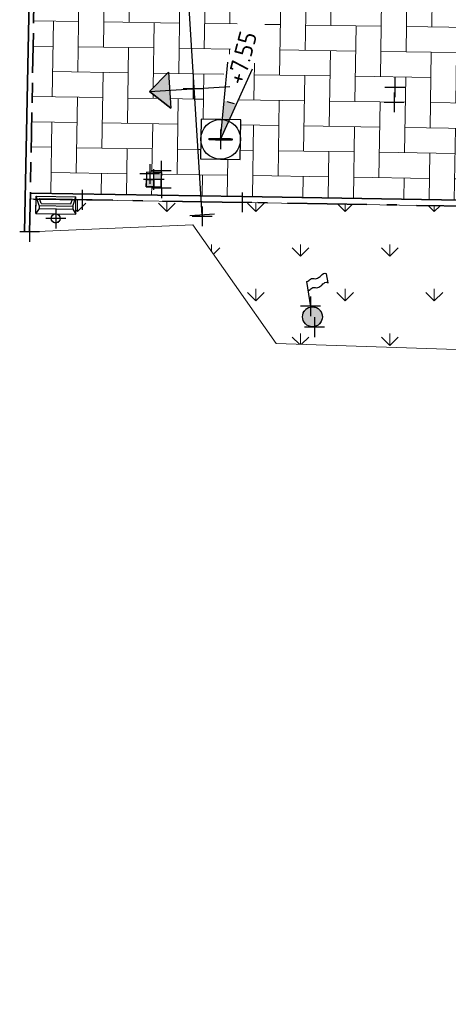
# Model space of a CAD drawing. Header units: millimetres. Extents: x -52896 to 112378, y -5052 to 108299.
# Tile 2 of 6: x 19490 to 28122, y 15473 to 35295. Entities that reach past the tile are written whole.
import ezdxf
from ezdxf.enums import TextEntityAlignment as Align

# ---------------------------------------------------------------- set-up
doc = ezdxf.new("R2010")
doc.units = ezdxf.units.MM
doc.header["$LTSCALE"] = 100
doc.linetypes.add('VH-OPSLUITBAND_100X200', pattern=[16, 8, -2, 4, -2])
doc.linetypes.add('VH-OPSLUITBAND_120X250', pattern=[26, 16, -4, 2, -4])
doc.layers.add('R-WE-AL-SITUATIEMETING-S', color=7, linetype='Continuous')
doc.layers.add('X-XX-AL-MEETPUNT_MARKER-S', color=7, linetype='Continuous')
for name, color, linetype, lineweight, true_color in [('R-WE-GR-GRAS-A', 7, 'Continuous', 18, 0x7ca500), ('R-WE-VH-KANTOPSLUITING_OPSLUITBAND_100X200-G', 150, 'VH-OPSLUITBAND_100X200', 35, 0x007fff), ('R-WE-VH-KANTOPSLUITING_OPSLUITBAND_120X250-G', 150, 'VH-OPSLUITBAND_120X250', 35, 0x007fff), ('R-WE-VH-VERHARDING_BETONSTRAATSTEEN_KF_ROOD_ELLEBOOG-A', 1, 'Continuous', 18, 0xff0000)]:
    doc.layers.add(name, color=color, linetype=linetype, lineweight=lineweight, true_color=true_color)
for name, color, linetype, lineweight in [('R-WE-IE-MEUBILAIR_WEGMEUBILAIR-S', 7, 'Continuous', 25), ('R-WE-IE-MEUBILAIR_WEGMEUBILAIR_AFVALBAK-S', 7, 'Continuous', 25), ('R-WE-IE-MEUBILAIR_WEGMEUBILAIR_VLAGGENMAST-S', 7, 'Continuous', 25), ('R-WE-IE-TERREINAFSCHEIDING-S', 210, 'Continuous', 25), ('R-WE-RI-PUT_INSPECTIE-S', 7, 'Continuous', 25), ('R-WE-RI-PUTDEKSELHOOGTE-S', 130, 'Continuous', 25), ('R-WE-VH-KANTOPSLUITING_VOORKANTBAND-G', 50, 'Continuous', 35), ('R-WE-VH-VERHARDING_BETONSTRAATSTEEN_KF_HEIDEPAARS_ELLEBOOG-A', 241, 'Continuous', 18)]:
    doc.layers.add(name, color=color, linetype=linetype, lineweight=lineweight)
doc.styles.add('NLCS-ISO', font='txt')
pattern_1 = [(90, (0, 0), (-898.025612, 898.025612), [238.125, -1557.926224]), (45, (0, 0), (-898.0256121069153, 898.0256121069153), [238.125, -1031.875]), (135, (0, 0), (-898.0256121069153, -898.0256121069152), [238.125, -1031.875])]
pattern_2 = [(179.1222123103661, (181117156.4288713, -411735026.8687512), (-515.7227850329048, -500.1579840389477), [1524, -508]), (269.1222123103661, (181116648.488833, -411735019.0863559), (-515.7227850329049, -500.1579840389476), [1523.999999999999, -507.9999999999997])]

# ---------------------------------------------------------------- blocks, each defined once
blk = doc.blocks.new('SRI-PUT_INSPECTIE-SO')
at = {"lineweight": -3, "flags": 128}
blk.add_lwpolyline([(-1.999999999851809, -2.000000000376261), (2.000000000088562, -2.000000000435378), (2.000000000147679, 1.999999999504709), (-2.00000000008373, 1.999999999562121)], close=True, dxfattribs=at)
at = {"lineweight": -3, "ltscale": 1.5}
blk.add_circle((0, -7.105427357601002e-14), 1.999999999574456, dxfattribs=at)
at = {"ltscale": 0.1, "style": 'NLCS-ISO'}
blk.add_text('I', height=2.5, dxfattribs=at).set_placement((-0.002795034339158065, -0.007140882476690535), align=Align.MIDDLE_CENTER)
blk = doc.blocks.new('SIE-WEG_DOORGANG_DRAAIPOORT')
blk.add_hatch(color=256).paths.add_polyline_path([(-0.2134898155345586, 0.494985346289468), (2.910337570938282e-11, 0.9007371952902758), (0.21348981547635, 0.4949853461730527)])
for p, q in [((2.910337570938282e-11, 0.9007371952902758), (-0.2134898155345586, 0.494985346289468)), ((-4.547473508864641e-16, 0.9007371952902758), (-5.82081156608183e-11, -0.7182288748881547)), ((2.910337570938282e-11, 0.9007371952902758), (0.21348981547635, 0.4949853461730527)), ((-1.499999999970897, -0.2499999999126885), (-1.5, 0.2500000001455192)), ((1.5, -0.2500000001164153), (1.5, 0.2499999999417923)), ((-1.5, 8.731149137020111e-11), (1.5, -8.731149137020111e-11))]:
    blk.add_line(p, q)
at = {"flags": 128}
blk.add_lwpolyline([(-0.2134898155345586, 0.494985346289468), (2.910337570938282e-11, 0.9007371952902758), (0.21348981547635, 0.4949853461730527)], close=True, dxfattribs=at)
blk = doc.blocks.new('SIE-WEG_AFVALBAK_TYPE_02')
at = {"linetype": 'Continuous'}
for p, q in [((0.4, -0.09074999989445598), (-0.4, -0.09075000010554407)), ((-0.34, -0.1953104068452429), (-0.4, -0.09074999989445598)), ((0.3400000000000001, -0.1953104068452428), (-0.3399999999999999, -0.1953104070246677)), ((-0.34, -0.2524060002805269), (-0.34, -0.1953104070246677)), ((0.3400000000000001, -0.1953104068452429), (0.4, -0.09074999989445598)), ((0.3400000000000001, -0.252406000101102), (0.3400000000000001, -0.1953104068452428)), ((-0.34, -0.252406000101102), (-0.4, -0.440749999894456)), ((0.3400000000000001, -0.252406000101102), (-0.34, -0.2524060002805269)), ((-0.3017092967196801, -0.2969340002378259), (-0.3334724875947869, -0.3966407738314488)), ((0.3017092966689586, -0.2969340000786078), (-0.3017092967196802, -0.2969340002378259)), ((0.3017092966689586, -0.2969340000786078), (0.3334724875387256, -0.3966407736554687)), ((0.3400000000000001, -0.252406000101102), (0.4, -0.440749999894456)), ((0.4, -0.440749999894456), (-0.4, -0.440750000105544)), ((0.3334724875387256, -0.3966407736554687), (-0.3334724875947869, -0.3966407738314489))]:
    blk.add_line(p, q, dxfattribs=at)
for p, q in [((-0.4, -0.09075000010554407), (-0.4, -0.440750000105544)), ((0.4, -0.09074999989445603), (0.4, -0.440749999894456))]:
    blk.add_line(p, q)
blk.add_circle((0, 0), 0.09075000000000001, dxfattribs=at)
blk = doc.blocks.new('SIE-WEG_VLAGGENMAST-SO')
blk.add_hatch(color=256).paths.add_polyline_path([(0.200000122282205, 0, 1), (-0.200000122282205, 0, 1)])
for p, q in [((0.1161999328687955, 0.1627809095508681), (0.4219981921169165, 0.5830069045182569)), ((0.7059981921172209, 0.2610069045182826), (0.8137958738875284, 0.409141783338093))]:
    blk.add_line(p, q)
blk.add_circle((0, 0), 0.2000001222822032)
for points in [[(0.3142005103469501, 0.4348720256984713), (0.3549981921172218, 0.420006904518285), (0.398998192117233, 0.4170069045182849), (0.4434981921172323, 0.3935069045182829), (0.4779981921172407, 0.3490069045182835), (0.5564981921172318, 0.3190069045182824), (0.6369981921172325, 0.3140069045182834), (0.6889981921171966, 0.2940069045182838), (0.7059981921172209, 0.2610069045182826)], [(0.4219981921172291, 0.5830069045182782), (0.4627958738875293, 0.568141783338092), (0.5067958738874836, 0.5651417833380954), (0.5512958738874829, 0.5416417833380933), (0.5857958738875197, 0.497141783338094), (0.6642958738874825, 0.4671417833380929), (0.7447958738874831, 0.4621417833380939), (0.7967958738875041, 0.4421417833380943), (0.8137958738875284, 0.409141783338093)]]:
    blk.add_spline(points, degree=3)
blk = doc.blocks.new('SAL-MEETPUNT_MARKER-SO')
at = {"layer": 'X-XX-AL-MEETPUNT_MARKER-S'}
for points in [[(0.7071067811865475, 0.7071067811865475), (-0.7071067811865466, -0.7071067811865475)], [(0.7071067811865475, -0.7071067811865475), (-0.7071067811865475, 0.7071067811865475)]]:
    blk.add_lwpolyline(points, dxfattribs=at)
blk = doc.blocks.new('SIE-WEG_PEUKENPAAL-SO')
at = {"ltscale": 0.5}
h = blk.add_hatch(color=256, dxfattribs=at)
h.paths.add_polyline_path([(-0.2999999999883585, 0.2999999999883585), (0, 0.2999999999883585), (0, 0), (-0.2999999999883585, 0)])
h.paths.add_polyline_path([(0, 0), (0.2895393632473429, 0), (0.2895393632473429, -0.2999999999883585), (0, -0.2999999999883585)])
for p, q in [((-2.842170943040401e-14, -0.4199999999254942), (2.842170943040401e-14, 0.4199999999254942)), ((-0.4199999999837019, 2.91038304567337e-14), (0.4199999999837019, -2.91038304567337e-14))]:
    blk.add_line(p, q, dxfattribs=at)
at = {"ltscale": 0.5, "flags": 128}
for points in [[(0.2895393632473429, 0.2999999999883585), (-0.2999999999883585, 0.2999999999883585), (-0.2999999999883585, -0.2999999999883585), (0.2895393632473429, -0.2999999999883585)], [(-0.2999999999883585, 0.2999999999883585), (0, 0.2999999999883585), (0, 0), (-0.2999999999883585, 0)], [(0, 0), (0.2895393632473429, 0), (0.2895393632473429, -0.2999999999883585), (0, -0.2999999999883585)]]:
    blk.add_lwpolyline(points, close=True, dxfattribs=at)
blk = doc.blocks.new('SRI-PUTDEKSELHOOGTE-SO')
blk.add_hatch(color=256).paths.add_polyline_path([(3.661812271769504, 1.37184081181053), (3.018955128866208, 2.485302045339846), (0, 0)])
for p, q in [((0, 0), (6.037910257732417, 4.970604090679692)), ((0, 0), (7.323624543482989, 2.743681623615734)), ((0, 0), (3.018955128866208, 2.485302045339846)), ((3.14752655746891, 2.262609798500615), (3.533240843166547, 1.594533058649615))]:
    blk.add_line(p, q)
at = {"ltscale": 0.1, "style": 'NLCS-ISO'}
blk.add_attdef('PUTHGT', text='', height=1.8, rotation=30.00000000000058, dxfattribs=at).set_placement((5.01661480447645, 2.929534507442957), align=Align.MIDDLE_LEFT)

msp = doc.modelspace()

# ---------------------------------------------------------------- hatches: boundary and pattern name
at = {"layer": 'R-WE-GR-GRAS-A'}
h = msp.add_hatch(dxfattribs=at)
h.set_pattern_fill('GRASS', color=256, scale=50)
h.set_pattern_definition(pattern_1)
h.paths.add_polyline_path([(33887.94043083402, 29690.60858189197), (31171.11952124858, 25401.47363404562), (30545.83833171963, 23173.45558340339), (30411.72413189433, 18753.03497205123), (31181.5643064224, 14869.11644744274), (30716.34141781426, 9870.989131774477), (31133.60307369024, 5861.160368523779), (31705.39923237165, 2333.909150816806), (32817.83345036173, -721.2546927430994), (32391.0775705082, -1874.044534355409), (30648.34919181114, -3006.306782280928), (28371.79237761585, -4753.242295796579), (34801.86822683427, -4647.131156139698), (34722.69332322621, -2782.804481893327), (34375.77931522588, -2797.537352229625)])
h.paths.add_polyline_path([(68244.73930850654, 37701.50635222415), (67238.20887634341, 47131.47822331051), (65444.8300127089, 47534.24025160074), (66712.13843501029, 61046.24921997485), (56339.30076360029, 64485.41941685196), (56091.92808511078, 63562.39693135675), (55950.41645634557, 53793.36047647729), (55854.78729562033, 45253.36232816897), (55778.67695198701, 39885.15948930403, 0.3348562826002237), (58451.91543748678, 35863.2017254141), (66902.55923802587, 32789.37459254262), (75061.62929090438, 29864.80125341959), (77651.54256165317, 28905.35829571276, 0.4200545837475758), (82759.83210815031, 31434.92064571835), (83346.30860625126, 33618.09561551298), (82128.33482460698, 33947.38321275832)])
h.paths.add_polyline_path([(66078.83441741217, 35632.46937008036), (65796.23638451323, 34855.54366414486), (65724.17573111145, 34881.75492056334), (65703.07828314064, 34599.43104046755), (65391.5881690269, 34712.73208439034), (65556.80692373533, 34942.63345168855), (65484.74627041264, 34968.84470808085), (65767.3443032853, 35745.77041398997)], flags=16)
h.paths.add_polyline_path([(63256.52024476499, 38494.1415596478, -1), (63820.99777268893, 39061.03230791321, -1)], flags=16)
h.paths.add_polyline_path([(63503.47916323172, 38742.15626201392, -1), (63574.03885420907, 38813.01760553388, -1)], flags=0)
h.paths.add_polyline_path([(73076.66637290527, 31230.58740095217), (73358.55651468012, 31127.93289343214), (73255.90200710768, 30846.04275152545), (72974.01186528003, 30948.69725909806)], flags=16)
h.paths.add_polyline_path([(60716.21125765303, 35731.89189895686), (60613.66282936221, 35449.96314933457), (60331.734079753, 35552.51157766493), (60434.28250805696, 35834.44032730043)], flags=16)
h.paths.add_polyline_path([(79608.13436972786, 32983.87573065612, -1), (77322.00038184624, 30687.96820039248, -1)], flags=16)
h.paths.add_polyline_path([(76845.63406537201, 30458.29093044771, -1), (76488.42562974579, 30099.55537882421, -1)], flags=16)
h.paths.add_polyline_path([(58046.47795875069, 36826.89224770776, -1), (58403.68639437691, 37185.62779933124, -1)], flags=16)
h.paths.add_polyline_path([(58925.46108967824, 38634.02727708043), (58577.63100611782, 38436.50706807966), (58380.1107971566, 38784.337151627), (58727.94088071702, 38981.85736062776)], flags=16)
h.paths.add_polyline_path([(58925.46108967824, 38634.02727708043), (58862.71751476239, 38630.71087509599), (58826.56343001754, 38610.18026920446, -0.2748725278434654), (58648.77811432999, 38509.22237509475), (58588.18987992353, 38474.81649341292), (58553.78399821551, 38535.4047277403, -0.06645234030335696), (58511.66656145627, 38567.45952725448, -0.2046814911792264), (58452.82610419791, 38713.19004346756), (58418.42022250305, 38773.77827780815), (58479.00845681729, 38808.18415950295, -0.2748725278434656), (58656.79377255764, 38909.14205356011), (58692.94785732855, 38929.67265958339), (58727.94088071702, 38981.85736062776)], flags=16)
h.paths.add_polyline_path([(58878.57627230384, 38659.68728580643), (58802.68007894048, 38655.6756832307, -0.549943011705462), (58540.48470170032, 38596.40086907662, -0.7419630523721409), (58683.62896496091, 38865.32288408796), (58725.95739892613, 38928.44680037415)], flags=0)
h.paths.add_polyline_path([(58628.67680365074, 38684.97000459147, -1), (58676.8950832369, 38733.39442406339, -1)], flags=0)
h.paths.add_polyline_path([(78266.32830747, 31794.03597164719, -1), (78211.29174851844, 31738.76412371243, -1)], flags=0)
h.paths.add_polyline_path([(57502.72857993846, 42164.48915595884, -1), (59788.86256782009, 44460.39668622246, -1)], flags=16)
h.paths.add_polyline_path([(78504.01359876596, 32038.62274503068, -1), (78448.97703980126, 31983.35089708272, -1)], flags=0)
h.paths.add_polyline_path([(78578.95671767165, 31761.29871102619, -1), (78523.92015870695, 31706.02686307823, -1)], flags=0)
h.paths.add_polyline_path([(58704.64835679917, 43182.54781864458, -1), (58759.68491576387, 43237.81966659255, -1)], flags=0)
h.paths.add_polyline_path([(58629.70523789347, 43459.87185264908, -1), (58684.74179684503, 43515.14370058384, -1)], flags=0)
h.paths.add_polyline_path([(58392.01994665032, 43215.285079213, -1), (58447.05650561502, 43270.55692716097, -1)], flags=0)
h.paths.add_polyline_path([(62752.82001327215, 51276.76893350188), (61119.13637698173, 51358.88698771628), (60373.4108798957, 52814.75754547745), (61261.36901896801, 54188.5100492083), (62895.05265529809, 54106.39199492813), (63640.77815242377, 52650.5214371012)], flags=16)
edge = h.paths.add_edge_path()
edge.add_arc((94825.26127321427, 98374.63018261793), 10399.75130898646, 319.4239527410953, 346.5461266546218)
edge.add_arc((101928.1093061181, 96366.86453055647), 3039.542317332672, 352.2123106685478, 416.3800498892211)
edge.add_line((103611.0477614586, 98897.97805123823), (98366.53633353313, 100503.2412325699))
edge.add_line((98366.53633353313, 100503.2412325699), (92496.43112359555, 102347.5868684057))
edge.add_line((92496.4311236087, 102347.5868684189), (88889.98606290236, 103100.7429108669))
edge.add_arc((89111.1153926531, 100727.1970995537), 2383.824217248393, 95.32254779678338, 162.985212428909)
edge.add_arc((88844.69157423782, 100237.9100055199), 2336.876130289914, 149.4776912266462, 221.1984612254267)
edge.add_line((87086.34979439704, 98698.6815515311), (89356.6603020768, 95815.69348373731))
edge.add_arc((100878.2851309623, 104048.7672607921), 14160.9089579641, 215.5486802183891, 234.0337913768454)
edge.add_line((92561.46979304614, 92587.44425029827), (92785.00531682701, 93018.48023468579))
edge.add_line((92785.00531682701, 93018.4802346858), (92980.5966696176, 93025.8215750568))
edge.add_ellipse((92990.51666753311, 93151.28193245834), major_axis=(-0.2666256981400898, 124.9997156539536), ratio=0.9999999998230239, start_angle=92.02732270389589, end_angle=182.0273226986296, ccw=False)
edge.add_ellipse((92990.51666753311, 93151.28193245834), major_axis=(-0.2666256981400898, 124.9997156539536), ratio=0.9999999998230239, start_angle=182.0273226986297, end_angle=452.02732270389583, ccw=False)
edge.add_line((93010.3815360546, 93026.93952248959), (93205.40493406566, 93034.2595452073))
edge.add_line((93205.4049340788, 93034.2595452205), (93495.84826882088, 92564.18170511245))
edge.add_line((93495.84826875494, 92564.18170515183), (92638.41928944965, 92531.9989019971))
edge.add_arc((100878.2851309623, 104048.7672607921), 14160.90895796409, 234.4175364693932, 249.1713507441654)
edge.add_line((95843.02908856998, 90813.30205916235), (99560.0299112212, 89944.41605742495))
edge.add_arc((99993.49826535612, 92959.44401739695), 3046.02830150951, 261.8186886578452, 333.7043049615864)
h.paths.add_polyline_path([(99391.69723498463, 92947.14633336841, -0.1060884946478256), (93973.11673331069, 95271.87456447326), (89416.32236683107, 99669.5614677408), (89301.67400106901, 99937.66828637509, -0.1832087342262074), (89190.16205038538, 100198.4405542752), (89043.22944676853, 100542.0445180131), (89298.65552814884, 100798.5625815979), (95887.0383568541, 98358.94955848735), (100590.6246155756, 97079.21665420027, -0.4624203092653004), (101713.3403245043, 95171.00454935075, -0.2150448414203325)], flags=0)
h.paths.add_polyline_path([(95296.05443565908, 95632.49324948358, -1), (95860.53196358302, 96199.38399774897, -1)], flags=0)
h.paths.add_polyline_path([(95543.01335413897, 95880.50795186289, -1), (95613.5730451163, 95951.36929538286, -1)], flags=0)
h.paths.add_polyline_path([(89307.57570994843, 99931.6667226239, -1), (89872.05323787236, 100498.5574708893, -1)], flags=0)
h.paths.add_polyline_path([(99391.69723498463, 92947.14633336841, 0.2150448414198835), (101713.3403245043, 95171.00454935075, 0.4624203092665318), (100590.6246155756, 97079.21665420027), (95887.0383568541, 98358.94955848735), (89298.65552814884, 100798.5625815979), (89043.22944676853, 100542.0445180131), (89190.16205038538, 100198.4405542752, -0.6825790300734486), (89872.05323787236, 100498.5574708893, -1.010577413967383), (89301.67400106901, 99937.66828637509), (89416.32236683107, 99669.5614677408), (93973.11673331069, 95271.87456447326, 0.1060884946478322)], flags=16)
edge = h.paths.add_edge_path()
edge.add_line((34969.61266675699, 100034.25977274), (36757.75344613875, 100098.1781088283))
edge.add_line((36757.75344613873, 100098.1781088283), (37882.62655688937, 100162.0959048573))
edge.add_line((37882.62655694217, 100162.0959048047), (39050.61347584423, 100235.298072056))
edge.add_line((39050.61347584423, 100235.298072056), (40413.84863156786, 100599.5382540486))
edge.add_arc((39983.61233210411, 102243.7081944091), 1699.528777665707, 284.6640121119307, 360.3010024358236)
edge.add_line((41683.11765708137, 102252.6365998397), (41451.50857845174, 103758.9905538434))
edge.add_line((41451.50857845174, 103758.9905538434), (41246.20018323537, 104537.7860744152))
edge.add_arc((37901.02968891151, 102258.3901385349), 4047.939163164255, 394.2704795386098, 453.3702377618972)
edge.add_line((37663.06012604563, 106299.328390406), (33073.69196135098, 105414.8461420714))
edge.add_arc((35214.47169297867, 96724.96973197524), 8949.686580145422, 103.8394254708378, 137.2466504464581)
edge.add_arc((31956.07791765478, 98684.37123014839), 5283.852807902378, 128.8323578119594, 150.9238641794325)
edge.add_ellipse((27277.61771893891, 101061.5446505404), major_axis=(-199.9996673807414, -0.4266013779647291), ratio=0.9999999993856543, start_angle=413.61636537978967, end_angle=612.268032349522, ccw=False)
edge.add_arc((31956.07791765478, 98684.37123014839), 5283.852807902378, 155.2049581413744, 164.924371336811)
edge.add_line((26854.07761326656, 100058.6686467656), (27926.53277916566, 98508.14618092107))
edge.add_arc((29226.334878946, 99629.7359320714), 1716.813638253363, 220.7906695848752, 294.7408452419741)
edge.add_line((29944.84650093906, 98070.50852156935), (31068.38657746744, 98427.87345590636))
edge.add_line((31068.38657746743, 98427.87345590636), (31760.64377970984, 98760.2767741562))
edge.add_arc((35451.60406784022, 94141.75381481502), 5912.185904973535, 94.67623249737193, 128.6306122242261, ccw=False)
h.paths.add_polyline_path([(31946.90137442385, 101277.2728227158, -0.2264729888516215), (29606.88755291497, 100372.8396770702), (29621.31266967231, 100903.2017382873, -0.01044324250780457), (29883.8059955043, 101156.1307981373, -0.3667992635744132), (30273.9554182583, 101495.7848061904, -0.08422569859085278), (32809.55626874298, 102942.938915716, -0.02655224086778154), (37389.89975361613, 103417.2790482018), (38354.46662208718, 103383.9810599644), (38476.87901388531, 103353.1540427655, -0.715312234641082), (38546.65772242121, 103119.2253594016), (34840.54331603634, 102862.4180255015, 0.1170196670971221)], flags=16)
h.paths.add_polyline_path([(29996.99429479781, 100812.3742504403, -1), (30561.4718227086, 101379.2649986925, -1)], flags=0)
h.paths.add_polyline_path([(34840.54331603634, 102862.4180255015), (38546.65772242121, 103119.2253594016, 0.715312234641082), (38476.87901388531, 103353.1540427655), (38354.46662208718, 103383.9810599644), (37389.89975361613, 103417.2790482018, 0.02655224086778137), (32809.55626874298, 102942.938915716, 0.08422569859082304), (30273.9554182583, 101495.7848061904, -0.2017887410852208), (30561.4718227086, 101379.2649986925, -1), (29996.99429479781, 100812.3742504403, -0.2391293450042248), (29883.8059955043, 101156.1307981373, 0.01044324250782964), (29621.31266967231, 100903.2017382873), (29606.88755291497, 100372.8396770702, 0.2264729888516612), (31946.90137442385, 101277.2728227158, -0.1170196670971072)], flags=16)
h.paths.add_polyline_path([(62987.18248174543, 21885.71230909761), (62624.41085362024, 26870.05266127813, 0.4164545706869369), (59887.95417667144, 29165.8535792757, 0.412712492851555), (59234.77354531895, 28414.92544500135), (59541.6747031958, 25423.80447132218, -0.6177320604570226), (56817.13523805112, 23458.59565217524), (53316.18227336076, 25143.94556805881, -0.620093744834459), (53159.04536528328, 28533.48801392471), (54443.62265139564, 29308.39039228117), (53998.96640668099, 29697.71404708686), (52747.51708304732, 28974.94298091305, 0.5814237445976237), (52992.36386799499, 24727.23599255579), (56600.16235298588, 22986.31684661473, 0.5895165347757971), (60143.44346111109, 25371.36820902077), (59991.35057958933, 26877.48678948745), (60488.82050519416, 26927.72296305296), (60641.23983749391, 25418.37166297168, -0.5892264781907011), (56377.86235184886, 22538.41777186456), (52772.84879053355, 24277.9930714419, -0.5832561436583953), (52486.85449851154, 29401.79754317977), (53748.90245616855, 30130.68982092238), (53998.96640668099, 29697.71404708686), (54443.62265139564, 29308.39039228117), (55728.19993752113, 30083.29277065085, 0.4046548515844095), (55961.58908222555, 31057.47884485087, 0.4145368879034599), (52467.0248425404, 31792.56618641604), (48288.76683390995, 29063.33046875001, 0.5701355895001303), (48561.10990606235, 24703.88104807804), (59370.61440958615, 19428.57466956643, 0.574509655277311)])
h.paths.add_polyline_path([(61567.0114583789, 20077.52373900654, -1), (61209.80302276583, 19718.78818739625, -1)], flags=16)
h.paths.add_polyline_path([(48977.39538015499, 27118.83703206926, -1), (51263.52936803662, 29414.7445623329, -1)], flags=16)
h.paths.add_polyline_path([(50179.3151569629, 28136.89569480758, -1), (50234.3517159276, 28192.16754275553, -1)], flags=0)
h.paths.add_polyline_path([(50104.3720380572, 28414.21972881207, -1), (50159.40859700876, 28469.49157674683, -1)], flags=0)
h.paths.add_polyline_path([(47637.38414150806, 26433.53078937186, -1), (47994.59257713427, 26792.26634099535, -1)], flags=16)
h.paths.add_polyline_path([(70633.15670534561, 26521.56036224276, 0.5631067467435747), (67225.10499128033, 23770.71040009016), (68792.33211875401, 14359.61221066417, 0.1746882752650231), (69622.67376224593, 12941.50969144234), (74856.00666492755, 8289.292614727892, 0.4940338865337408), (78838.66350906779, 9179.551825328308), (83338.94421371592, 19010.88650476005, 0.4486844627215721), (81940.18190299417, 22373.73886562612)])
h.paths.add_polyline_path([(77757.2410103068, 17951.30924115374, -0.4337534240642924), (78039.00590721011, 17277.72995155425), (77167.3911469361, 15338.10596098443, -0.494915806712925), (76393.12271493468, 15157.37149645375), (73977.89574206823, 17150.03124536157, -0.1788671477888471), (73106.21342737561, 18648.10359624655), (73063.16033676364, 18894.49139092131, -0.5791766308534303), (73730.000334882, 19449.19067482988)], flags=16)
h.paths.add_polyline_path([(74756.18960166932, 14641.74147745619, -1), (74191.7120737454, 14074.8507291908, -1)], flags=16)
h.paths.add_polyline_path([(74509.23068318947, 14393.72677507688, -1), (74438.67099222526, 14322.86543157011, -1)], flags=0)
h.paths.add_polyline_path([(80649.9673373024, 17943.07408761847), (81104.98109681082, 17735.80016578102), (78622.63326759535, 12286.47779926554), (78167.61950807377, 12493.75172108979)], flags=16)
h.paths.add_polyline_path([(82278.89552285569, 19054.58745518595), (82732.94765443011, 18845.21538959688), (78555.58270936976, 9786.024746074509), (78101.53057780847, 9995.396811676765)], flags=16)
h.paths.add_polyline_path([(69830.52173509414, 14162.8640568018, -1), (69473.31329948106, 13804.1285051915, -1)], flags=16)
h.paths.add_polyline_path([(76923.47885660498, 8472.171210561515, -1), (76566.27042097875, 8113.435658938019, -1)], flags=16)
h.paths.add_polyline_path([(64014.31210794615, 38886.54396156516), (64719.90901785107, 39595.15739689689), (63869.57289545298, 40441.87368878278), (63163.97598554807, 39733.26025345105)], flags=24)
h.paths.add_polyline_path([(59145.08748474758, 44368.35729006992), (59885.96424013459, 45112.40139715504), (59035.62811773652, 45959.11768904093), (58294.7513623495, 45215.0735819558)], flags=24)
h.paths.add_polyline_path([(78478.68018391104, 31691.78871154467), (79219.55693929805, 32435.83281862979), (78369.22081689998, 33282.54911051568), (77628.34406151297, 32538.50500343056)], flags=8)
h.paths.add_polyline_path([(91411.2143084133, 99113.3800399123), (92116.81121831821, 99821.99347524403), (91266.47509592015, 100668.7097671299), (90560.87818601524, 99960.09633179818)], flags=8)
h.paths.add_polyline_path([(96149.97764647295, 93283.80591278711), (97173.09316583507, 94311.29539401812), (96322.75704343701, 95158.01168590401), (95299.64152407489, 94130.522204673)], flags=8)
h.paths.add_polyline_path([(29686.65852962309, 101041.7304944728), (30709.77404899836, 102069.219975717), (29859.43792654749, 102915.9362676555), (28836.32240717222, 101888.4467864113)], flags=24)
h.paths.add_polyline_path([(50287.79624254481, 28237.22703097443), (51028.67299793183, 28981.27113805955), (50178.33687553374, 29827.98742994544), (49437.46012014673, 29083.94332286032)], flags=8)
h.paths.add_polyline_path([(74815.77561487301, 15190.99938159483), (75838.89113424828, 16218.48886283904), (74988.5550118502, 17065.20515472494), (73965.43949247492, 16037.71567348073)], flags=24)
h.paths.add_polyline_path([(71395.00442184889, 21244.34293782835), (72135.88117723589, 21988.38704491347), (71285.54505483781, 22835.10333679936), (70544.6682994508, 22091.05922971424)], flags=24)
h = msp.add_hatch(dxfattribs=at)
h.set_pattern_fill('GRASS', color=256, scale=50)
h.set_pattern_definition(pattern_1)
h.paths.add_polyline_path([(50225.73040815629, 49431.1079368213), (50224.6664883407, 49483.19323433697), (50178.26651414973, 49589.11230646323), (49888.44066374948, 49593.81626518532), (49900.35444071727, 50327.86194252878), (49893.6906737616, 50350.1962153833), (49541.92273841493, 50374.15273716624), (49685.80783249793, 52486.9036132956), (49922.51937741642, 52470.7827997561), (49981.96372432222, 53013.86065171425), (50134.99043122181, 52997.11061743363), (50162.75411033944, 53250.75692743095), (50607.49558292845, 53202.07630774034), (50613.33762590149, 53783.141241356), (50622.853540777, 54693.4627437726), (50280.43452617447, 54686.4683251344), (50277.22172194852, 54843.75448662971), (49943.14478176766, 54849.17665349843), (49955.41329272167, 55605.07862134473), (49596.6268563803, 55629.51312553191), (49740.51195051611, 57742.26400160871), (49977.22349543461, 57726.14318806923), (50036.66784234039, 58269.22104002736), (50189.69454923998, 58252.47100574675), (50217.45822835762, 58506.11731574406), (50357.62619737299, 58490.77477628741), (50358.09294313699, 58491.67292398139), (50360.4069260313, 58490.47040258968), (50662.19970094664, 58457.43669605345), (50693.69718197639, 61470.58200798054), (49045.77298104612, 62463.2132549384), (43094.21128633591, 52664.72088674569), (43807.77020313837, 51629.62201596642), (37611.1355218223, 39478.18191095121), (32410.42620981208, 40107.02183642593), (28316.20185133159, 42871.62716510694), (28151.36720645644, 35917.40223215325), (34352.91450610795, 35798.18459573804), (34357.41728348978, 35978.12625058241), (41361.69974097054, 35802.85430130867, 0.2838628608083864), (44357.30331741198, 37654.79685212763), (50208.76946293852, 48195.41490574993, 0.109493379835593), (50566.09397392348, 49438.06036988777)])
h.paths.add_polyline_path([(42405.85080281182, 43875.30953884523, -1), (44691.98479069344, 46171.21706910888, -1)], flags=16)
h.paths.add_polyline_path([(39232.8183490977, 37154.32232917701), (39279.79321351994, 37107.54743397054), (39230.46683085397, 37079.74486216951), (39241.33407599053, 37068.9238782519), (39124.66707172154, 36951.75810623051), (39077.69220729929, 36998.53300143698), (39194.35921156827, 37115.69877345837), (39205.22645670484, 37104.87778954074)], flags=16)
h.paths.add_polyline_path([(38981.19448606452, 37104.28802555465), (39028.16935048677, 37057.51313034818), (38978.84296782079, 37029.71055854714), (38989.71021295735, 37018.88957462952), (38873.04320868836, 36901.72380260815), (38826.06834426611, 36948.49869781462), (38942.73534853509, 37065.664469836), (38953.60259367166, 37054.84348591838)], flags=16)
h.paths.add_polyline_path([(46404.59720974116, 42567.9985816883, -1), (46047.38877412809, 42209.263030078, -1)], flags=16)
h.paths.add_polyline_path([(43350.17872843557, 44981.37731009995, -1), (43295.14216947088, 44926.10546215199, -1)], flags=0)
h.paths.add_polyline_path([(43662.80713863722, 44948.64004947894, -1), (43607.77057967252, 44893.36820153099, -1)], flags=0)
h.paths.add_polyline_path([(43587.86401971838, 45225.96408347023, -1), (43532.82746076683, 45170.69223553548, -1)], flags=0)
h.paths.add_polyline_path([(29981.66698515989, 36344.88600430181, -1), (30338.87542078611, 36703.6215559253, -1)], flags=16)
h.paths.add_polyline_path([(49711.25759483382, 53818.25189714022, -1), (50068.46603046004, 54176.98744876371, -1)], flags=16)
h.paths.add_polyline_path([(22713.69909717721, 36839.60241355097), (22559.55158793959, 36432.40814231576), (22900.90462793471, 36454.07465507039), (22900.11355523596, 36487.20543252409), (23699.88560307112, 36506.301808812), (23709.43379122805, 36106.41578498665), (22864.42689736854, 36086.23932384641), (22867.67888421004, 36035.00470200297), (26468.75440193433, 35952.41050423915), (26479.44892484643, 37183.46966987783)])
h.paths.add_polyline_path([(23967.98331502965, 31617.14839988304), (20622.09112535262, 31670.28263715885), (20617.44089746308, 31377.45522190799), (20217.4913254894, 31383.80659667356, -0.1942353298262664), (20280.08327696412, 31357.37470677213, -1), (20152.01743781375, 31228.76136825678, -0.6747118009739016), (20217.4913254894, 31383.80659667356), (19817.54175371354, 31390.15797132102), (19822.19198161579, 31682.9853867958), (19702.34658296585, 31684.88858440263), (19689.82863532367, 31023.95152140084), (22978.53685104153, 31166.44371245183), (24651.86792934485, 28776.53540621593), (33128.71329224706, 28491.99160949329), (33887.94043083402, 29690.60858189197), (33863.96119897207, 31287.53086269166), (33866.70363046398, 31448.41943083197)])
edge = h.paths.add_edge_path(flags=16)
edge.add_spline(control_points=[(25699.24934481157, 29998.38461196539), (25687.46880690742, 30003.85554893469), (25658.00749116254, 30017.53752185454), (25602.50861545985, 29982.62679954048), (25556.39635166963, 29930.92810484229), (25485.31300046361, 29888.32258738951), (25422.55127653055, 29911.94921284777), (25370.68949145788, 29896.02565071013), (25341.44870945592, 29858.56592524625), (25313.47367973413, 29848.44921679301), (25299.59495047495, 29843.43020297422)], knot_values=[0, 0, 0, 0, 0.03712142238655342, 0.09283497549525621, 0.1734901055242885, 0.2575272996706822, 0.3138344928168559, 0.3641584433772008, 0.4082605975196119, 0.4516820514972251, 0.4516820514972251, 0.4516820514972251, 0.4516820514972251], degree=3, periodic=0)
edge.add_line((25299.59495046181, 29843.43020296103), (25352.69377536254, 29511.13768276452))
edge.add_ellipse((25386.05220133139, 29313.93914240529), major_axis=(-199.9996673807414, -0.4266013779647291), ratio=0.9999999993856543, start_angle=225.0000000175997, end_angle=279.47914054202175, ccw=False)
edge.add_ellipse((25386.05220133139, 29313.93914240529), major_axis=(-199.9996673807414, -0.4266013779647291), ratio=0.9999999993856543, start_angle=279.4791405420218, end_angle=585.0000000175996, ccw=False)
edge.add_line((25352.6937753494, 29511.13768275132), (25270.68629621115, 30024.34060135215))
edge.add_spline(control_points=[(25270.68629626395, 30024.34060129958), (25284.56502550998, 30029.35961510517), (25312.54005520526, 30039.47632363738), (25341.78083723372, 30076.93604902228), (25393.64262234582, 30092.85961119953), (25456.40434621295, 30069.23298578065), (25527.48769745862, 30111.83850316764), (25573.59996120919, 30163.53719793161), (25629.09883689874, 30198.44792023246), (25658.56015270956, 30184.76594727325), (25670.34069061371, 30179.29501030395)], knot_values=[0, 0, 0, 0, 0.04342145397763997, 0.08752360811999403, 0.1378475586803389, 0.1941547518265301, 0.2781919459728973, 0.3588470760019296, 0.4145606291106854, 0.4516820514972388, 0.4516820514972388, 0.4516820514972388, 0.4516820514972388], degree=3, periodic=0)
edge.add_line((25670.34069061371, 30179.29501030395), (25699.24934511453, 29998.38461195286))
h.paths.add_polyline_path([(43921.40941005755, 43161.23674562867), (44768.12570194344, 44011.57286802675), (43917.78957954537, 44858.28915991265), (43071.07328765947, 44007.95303751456)], flags=24)
at = {"layer": 'R-WE-VH-VERHARDING_BETONSTRAATSTEEN_KF_HEIDEPAARS_ELLEBOOG-A'}
h = msp.add_hatch(dxfattribs=at)
h.set_pattern_fill('AR-HBONE', color=256, scale=5, angle=134.1222123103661)
h.set_pattern_definition(pattern_2)
h.paths.add_polyline_path([(22508.85796524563, 33874.05899901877), (23002.84922765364, 33905.41383321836), (22875.30868846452, 35914.79814559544), (22311.30353356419, 35927.73415681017), (22308.33032952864, 35627.86267140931), (22308.29796196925, 35624.59813781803), (22008.31270681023, 35627.57246974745), (22011.35699848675, 35934.61372468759), (19783.80273961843, 35985.70486565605), (19704.61894970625, 31804.86762852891), (23139.63843301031, 31750.31801071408), (23002.84922765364, 33905.41383321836)])
h.paths.add_polyline_path([(22103.9209915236, 33848.35665847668), (22485.86800349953, 34236.26280417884), (22531.84792704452, 33511.85519380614)], flags=16)
h.paths.add_polyline_path([(22042.81066626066, 32224.57169024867), (22342.79592147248, 32221.59735826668), (22341.36061113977, 32076.83479194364), (22339.87344514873, 31926.84216436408), (22039.88818993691, 31929.81649634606), (22041.37535590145, 32079.80912400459)], flags=16)
h = msp.add_hatch(dxfattribs=at)
h.set_pattern_fill('AR-HBONE', color=256, scale=5, angle=134.1222123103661)
h.set_pattern_definition(pattern_2)
h.paths.add_polyline_path([(22875.30868843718, 35914.79814557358), (23002.84922764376, 33905.41383325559), (23636.07153988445, 33945.60600287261), (23637.8937572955, 33964.82767032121), (23544.04315914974, 33989.76042796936), (23986.40073938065, 35654.85997631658), (24508.29761274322, 35516.21058549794), (24065.9400325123, 33851.11103715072), (23983.20154761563, 33873.09170251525), (23716.44495735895, 33283.39237998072), (23943.06968719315, 33279.79347976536), (23930.36693751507, 32479.89433598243), (23130.4677937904, 32492.59708565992), (23143.1705434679, 33292.49622938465), (23573.50875939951, 33285.66226956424), (23609.14914703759, 33661.61503720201), (23636.07153988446, 33945.60600287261), (23002.84922764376, 33905.41383325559), (23139.63843295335, 31750.31801075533), (23969.95860535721, 31737.13216180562), (34186.9236268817, 31562.97854189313), (34237.16709914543, 35680.38753552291), (27183.32640487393, 35815.98953534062)])

# ---------------------------------------------------------------- linework, layer by layer
at = {"layer": 'R-WE-GR-GRAS-A'}
msp.add_lwpolyline([(23967.98331502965, 31617.14839988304), (20622.09112535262, 31670.28263715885), (20617.44089746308, 31377.45522190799), (20217.4913254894, 31383.80659667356, -0.1942353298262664), (20280.08327696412, 31357.37470677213, -1), (20152.01743781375, 31228.76136825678, -0.6747118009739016), (20217.4913254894, 31383.80659667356), (19817.54175371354, 31390.15797132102), (19822.19198161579, 31682.9853867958), (19702.34658296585, 31684.88858440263), (19689.82863532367, 31023.95152140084), (22978.53685104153, 31166.44371245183), (24651.86792934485, 28776.53540621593), (33128.71329224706, 28491.99160949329), (33887.94043083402, 29690.60858189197), (33863.96119897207, 31287.53086269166), (33866.70363046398, 31448.41943083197), (23967.98331502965, 31617.14839988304)], format="xyb", close=True, dxfattribs=at)
at = {"layer": 'R-WE-VH-KANTOPSLUITING_OPSLUITBAND_100X200-G'}
msp.add_lwpolyline([(19689.82863532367, 31023.95152140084), (19790.87851561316, 36359.29986255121)], dxfattribs=at)
at = {"layer": 'R-WE-VH-KANTOPSLUITING_OPSLUITBAND_120X250-G'}
msp.add_lwpolyline([(95914.71661299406, 5565.398509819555), (95970.6428741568, 5459.22764133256), (87331.0003666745, 908.2344153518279), (82017.38618332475, -1886.985309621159), (34771.36728288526, -2717.044410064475), (34564.08225250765, 9700.29798049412), (34357.20733871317, 23479.27790537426), (34281.08029398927, 31441.35615952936), (23967.98331502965, 31617.14839988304), (19702.34658296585, 31684.88858440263)], dxfattribs=at)
at = {"layer": 'R-WE-VH-KANTOPSLUITING_VOORKANTBAND-G'}
for points in [[(19589.84656612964, 31025.84515145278), (19690.89644641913, 36361.19349260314)], [(95914.71661299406, 5565.398509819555), (87275.07410551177, 1014.405283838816), (81986.76096211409, -1767.504841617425), (34889.34590898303, -2594.953140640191), (34684.06721765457, 9702.200160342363), (34477.19872671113, 23480.75228906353), (34399.9576419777, 31559.34726344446), (23969.95860535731, 31737.13216180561), (19704.61894971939, 31804.86762854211)]]:
    msp.add_lwpolyline(points, dxfattribs=at)
at = {"layer": 'R-WE-VH-VERHARDING_BETONSTRAATSTEEN_KF_ROOD_ELLEBOOG-A'}
for points in [[(25670.34069061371, 30179.29501030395), (25699.24934511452, 29998.38461195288)], [(25352.6937753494, 29511.13768275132), (25270.68629621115, 30024.34060135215)], [(25299.59495046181, 29843.43020296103), (25352.69377536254, 29511.13768276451)]]:
    msp.add_lwpolyline(points, dxfattribs=at)
at = {"layer": 'R-WE-VH-VERHARDING_BETONSTRAATSTEEN_KF_ROOD_ELLEBOOG-A', "extrusion": (0, 0, -1)}
for start_param, end_param in [(2.356194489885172, 7.68853942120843), (1.405354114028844, 2.356194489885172)]:
    msp.add_ellipse((25386.05220133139, 29313.93914240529), major_axis=(-199.9996673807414, -0.4266013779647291), ratio=0.9999999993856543, start_param=start_param, end_param=end_param, dxfattribs=at)
at = {"layer": 'R-WE-VH-VERHARDING_BETONSTRAATSTEEN_KF_ROOD_ELLEBOOG-A'}
for points, knots in [([(25270.68629626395, 30024.34060129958), (25284.56502550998, 30029.35961510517), (25312.54005520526, 30039.47632363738), (25341.78083723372, 30076.93604902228), (25393.64262234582, 30092.85961119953), (25456.40434621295, 30069.23298578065), (25527.48769745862, 30111.83850316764), (25573.59996120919, 30163.53719793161), (25629.09883689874, 30198.44792023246), (25658.56015270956, 30184.76594727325), (25670.34069061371, 30179.29501030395)], [0, 0, 0, 0, 0.04342145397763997, 0.08752360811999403, 0.1378475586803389, 0.1941547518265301, 0.2781919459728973, 0.3588470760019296, 0.4145606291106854, 0.4516820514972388, 0.4516820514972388, 0.4516820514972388, 0.4516820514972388]), ([(25699.24934481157, 29998.38461196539), (25687.46880690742, 30003.85554893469), (25658.00749116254, 30017.53752185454), (25602.50861545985, 29982.62679954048), (25556.39635166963, 29930.92810484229), (25485.31300046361, 29888.32258738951), (25422.55127653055, 29911.94921284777), (25370.68949145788, 29896.02565071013), (25341.44870945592, 29858.56592524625), (25313.47367973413, 29848.44921679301), (25299.59495047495, 29843.43020297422)], [0, 0, 0, 0, 0.03712142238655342, 0.09283497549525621, 0.1734901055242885, 0.2575272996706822, 0.3138344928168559, 0.3641584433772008, 0.4082605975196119, 0.4516820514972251, 0.4516820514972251, 0.4516820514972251, 0.4516820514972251])]:
    msp.add_open_spline(points, degree=3, knots=knots, dxfattribs=at)

# ---------------------------------------------------------------- block references
at = {"layer": 'R-WE-AL-SITUATIEMETING-S', "xscale": 200, "yscale": 200, "zscale": 200, "rotation": 45.12221231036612}
for p in [(22980.93198383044, 33903.9528667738), (27043.21047741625, 33931.70967573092), (27029.00529701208, 33629.74409348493), (23536.7687405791, 32886.19528271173), (22108.48319552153, 32188.7682959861), (22340.27794848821, 32252.9024717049), (22342.44327367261, 31900.76711227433), (20749.11689172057, 31668.26541220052), (23967.98331502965, 31617.14839988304), (23166.01772436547, 31334.71576821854), (20216.05035736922, 31293.06803749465), (19689.82863532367, 31023.95152140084), (25346.35764782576, 29524.92632788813), (25425.74675482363, 29102.95195701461)]:
    msp.add_blockref('SAL-MEETPUNT_MARKER-SO', p, dxfattribs=at)
at = {"layer": 'R-WE-IE-MEUBILAIR_WEGMEUBILAIR-S', "xscale": 500.0000000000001, "yscale": 500.0000000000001, "zscale": 200, "rotation": 89.43193512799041}
msp.add_blockref('SIE-WEG_PEUKENPAAL-SO', (22191.36798352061, 32078.32195797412), dxfattribs=at)
at = {"layer": 'R-WE-IE-MEUBILAIR_WEGMEUBILAIR_AFVALBAK-S', "xscale": 1000.000000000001, "yscale": 1000.000000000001, "zscale": 1000.000000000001, "rotation": 179.0901943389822}
msp.add_blockref('SIE-WEG_AFVALBAK_TYPE_02', (20216.0503573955, 31293.06803752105), dxfattribs=at)
at = {"layer": 'R-WE-IE-MEUBILAIR_WEGMEUBILAIR_VLAGGENMAST-S', "xscale": 1000, "yscale": 1000, "zscale": 200, "rotation": 45.12221231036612}
msp.add_blockref('SIE-WEG_VLAGGENMAST-SO', (25386.05220133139, 29313.93914240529), dxfattribs=at)
at = {"layer": 'R-WE-IE-TERREINAFSCHEIDING-S', "xscale": 1700, "yscale": 1000, "zscale": 1000, "rotation": 93.63183130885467}
msp.add_blockref('SIE-WEG_DOORGANG_DRAAIPOORT', (23002.84922764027, 33905.41383331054), dxfattribs=at)
at = {"layer": 'R-WE-RI-PUT_INSPECTIE-S', "xscale": 200, "yscale": 200, "zscale": 200, "rotation": 269.0901943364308}
msp.add_blockref('SRI-PUT_INSPECTIE-SO', (23536.7687405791, 32886.19528271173), dxfattribs=at)
at = {"layer": 'R-WE-RI-PUTDEKSELHOOGTE-S', "xscale": 200, "yscale": 200, "zscale": 200, "rotation": 45.12221231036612}
msp.add_blockref('SRI-PUTDEKSELHOOGTE-SO', (23535.33974906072, 32883.03631553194), dxfattribs=at).add_auto_attribs({'PUTHGT': '+7.55'})

doc.saveas('drawing.dxf')
